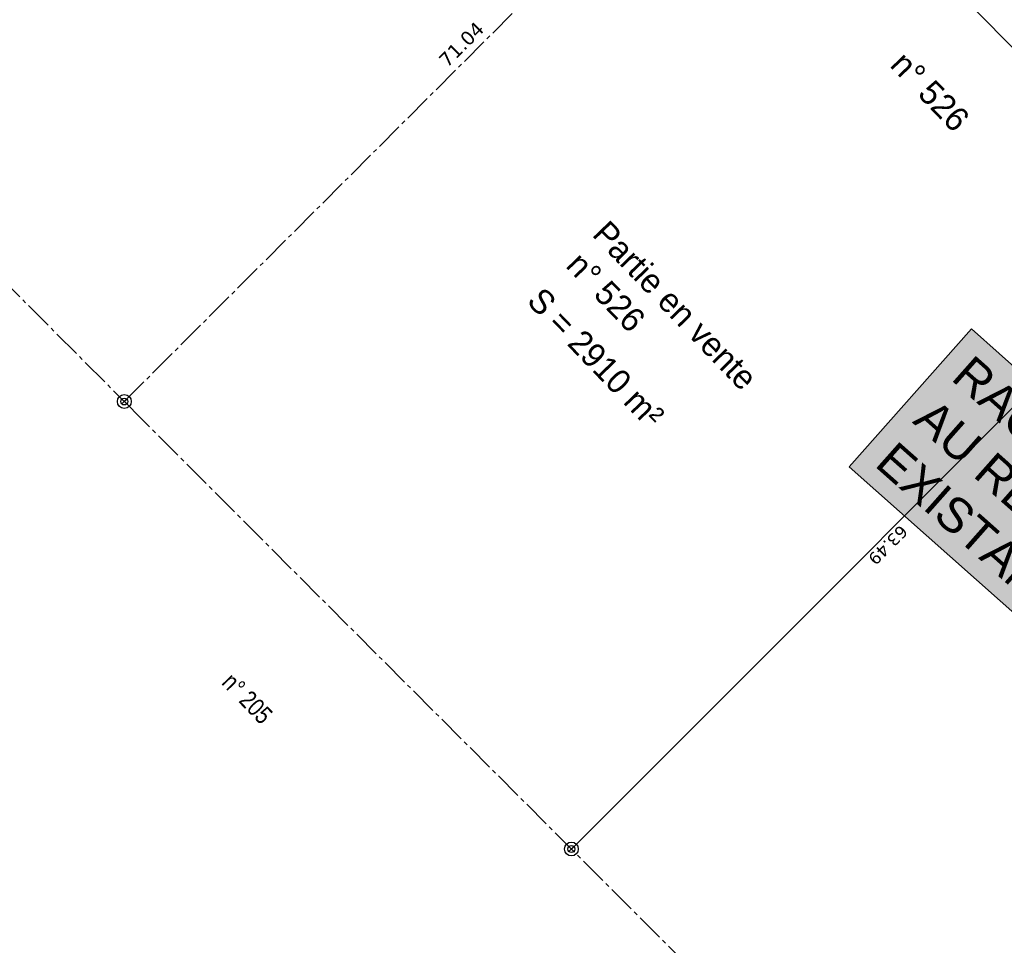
# Model space of a CAD drawing. Extents: x 1616800 to 1632437, y 2248456 to 2251974.
# Tile 5 of 256: x 1617700 to 1617771, y 2251253 to 2251320. Entities that reach past the tile are written whole.
import ezdxf
from ezdxf.enums import TextEntityAlignment as Align

# ---------------------------------------------------------------- set-up
doc = ezdxf.new("R2010")
doc.units = 0
doc.header["$LTSCALE"] = 2
doc.header["$PDMODE"] = 3
doc.header["$PDSIZE"] = 0.2
doc.linetypes.add('Cadastre', pattern=[1.45, 1, -0.15, 0.15, -0.15])
doc.linetypes.add('CONTINU', pattern=[0])
doc.layers.get('0').update_dxf_attribs({"linetype": 'CONTINUOUS'})
for name, color, linetype in [('09-TRANCHEE GAZ', 30, 'CONTINUOUS'), ('BORNES', 8, 'CONTINUOUS'), ('CADRE', 7, 'CONTINUOUS'), ('X-PTS TOPO-TEXTE TOPOALT', 8, 'CONTINUOUS'), ('X-PTS TOPO-TOPOPOINT', 8, 'CONTINUOUS'), ('Y - FDP TOPO-COTATION', 8, 'CONTINUOUS'), ('Y - FDP TOPO-LIMITES', 8, 'CONTINUOUS'), ('Y-FDP TOPO-CADASTRE', 11, 'Cadastre'), ('Y-FDP TOPO-CADASTRE_NUMERO', 11, 'CONTINUOUS'), ('Y-FDP TOPO-TOP_BORNE', 8, 'CONTINUOUS')]:
    doc.layers.add(name, color=color, linetype=linetype)
doc.styles.add('Arial 6.0', font='arial.ttf', dxfattribs={"width": 0.99, "height": 3})
doc.styles.get("Standard").update_dxf_attribs({"font": 'arial.ttf'})
doc.styles.add('Stylus Regular', font='stylu.ttf')
doc.styles.add('Verdana 2.0', font='verdana.ttf', dxfattribs={"width": 0.99, "height": 2})

# ---------------------------------------------------------------- blocks, each defined once
blk = doc.blocks.new('borne')
at = {"layer": 'BORNES', "color": 0}
for radius in [0.5, 0.25]:
    blk.add_circle((0, 0), radius, dxfattribs=at)
blk = doc.blocks.new('TCPOINT')
at = {"color": 0}
blk.add_point((0, 0), dxfattribs=at)
at = {"layer": 'X-PTS TOPO-TEXTE TOPOALT'}
blk.add_attdef('ALT', text='', height=0.75, dxfattribs=at).set_placement((0.25, -0.25), align=Align.TOP_LEFT)

msp = doc.modelspace()

# ---------------------------------------------------------------- linework, layer by layer
at = {"layer": 'Y - FDP TOPO-LIMITES', "lineweight": 30}
msp.add_line((1617717.8966, 2251372.3028), (1617812.8805, 2251276.4684), dxfattribs=at)
at = {"layer": 'Y - FDP TOPO-LIMITES', "lineweight": 30, "flags": 128}
msp.add_lwpolyline([(1617784.534, 2251305.0687), (1617739.6336, 2251260.1835)], dxfattribs=at)
at = {"layer": 'Y-FDP TOPO-CADASTRE'}
msp.add_line((1617772.6733, 2251227.1383), (1617707.9229, 2251291.8996), dxfattribs=at)
at = {"layer": 'Y-FDP TOPO-CADASTRE', "flags": 128}
for points in [[(1617707.2759, 2251292.5467), (1617757.5159, 2251342.7697)], [(1617671.6427, 2251328.1952), (1617707.9229, 2251291.8996), (1617707.9229, 2251291.8996)]]:
    msp.add_lwpolyline(points, dxfattribs=at)

# ---------------------------------------------------------------- block references
at = {"layer": 'CADRE', "color": 152, "xscale": 1.000005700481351, "yscale": 1.000005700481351, "rotation": 359.7878139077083}
msp.add_blockref('borne', (1617707.2759, 2251292.5467), dxfattribs=at)
at = {"layer": 'X-PTS TOPO-TOPOPOINT'}
for p, rotation in [((1617707.2759, 2251292.5467), 5.038112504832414), ((1617739.6336, 2251260.1835), 5.038106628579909)]:
    msp.add_blockref('TCPOINT', p, dxfattribs=dict(at, rotation=rotation))
at = {"layer": 'Y-FDP TOPO-TOP_BORNE', "color": 152, "xscale": 1.000004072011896, "yscale": 1.000004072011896, "rotation": 314.8797231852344}
msp.add_blockref('borne', (1617739.6336, 2251260.1835), dxfattribs=at)

# ---------------------------------------------------------------- texts
at = {"layer": '09-TRANCHEE GAZ', "linetype": 'CONTINU', "ltscale": 0.2, "insert": (1617768.6868, 2251296.0343), "char_height": 2.5, "attachment_point": 1, "rotation": 318.437139, "bg_fill": 17, "box_fill_scale": 1.5, "bg_fill_color": 255, "bg_fill_transparency": 0}
msp.add_mtext_dynamic_manual_height_columns('RACCORDEMENT AU RESEAU GAZ EXISTANT', width=33.219114, gutter_width=12.5, heights=[0], dxfattribs=at)
at = {"layer": 'Y - FDP TOPO-COTATION', "style": 'Verdana 2.0', "width": 0.99}
for s, height, rotation, p in [('71.04', 1, 44.990319, (1617732.0263, 2251318.028)), ('63.49', 0.875, 224.990321, (1617762.2394, 2251282.4705))]:
    msp.add_text(s, height=height, rotation=rotation, dxfattribs=at).set_placement(p, align=Align.CENTER)
at = {"layer": 'Y - FDP TOPO-LIMITES', "style": 'Stylus Regular'}
for s, rotation, p in [('n° 526 ', 313.895557, (1617762.6214, 2251316.8145)), ('Partie en vente', 313.895562, (1617741.0652, 2251304.5661)), ('n° 526 ', 313.895563, (1617739.1609, 2251302.3133)), ('S = 2910 m²', 313.895563, (1617736.3317, 2251299.7303))]:
    msp.add_text(s, height=1.75, rotation=rotation, dxfattribs=at).set_placement(p)
at = {"layer": 'Y-FDP TOPO-CADASTRE_NUMERO', "linetype": 'CONTINU', "style": 'Arial 6.0', "width": 0.8}
msp.add_text('n° 205', height=1.3, rotation=313.895567, dxfattribs=at).set_placement((1617714.2535, 2251272.1492))

doc.saveas('drawing.dxf')
